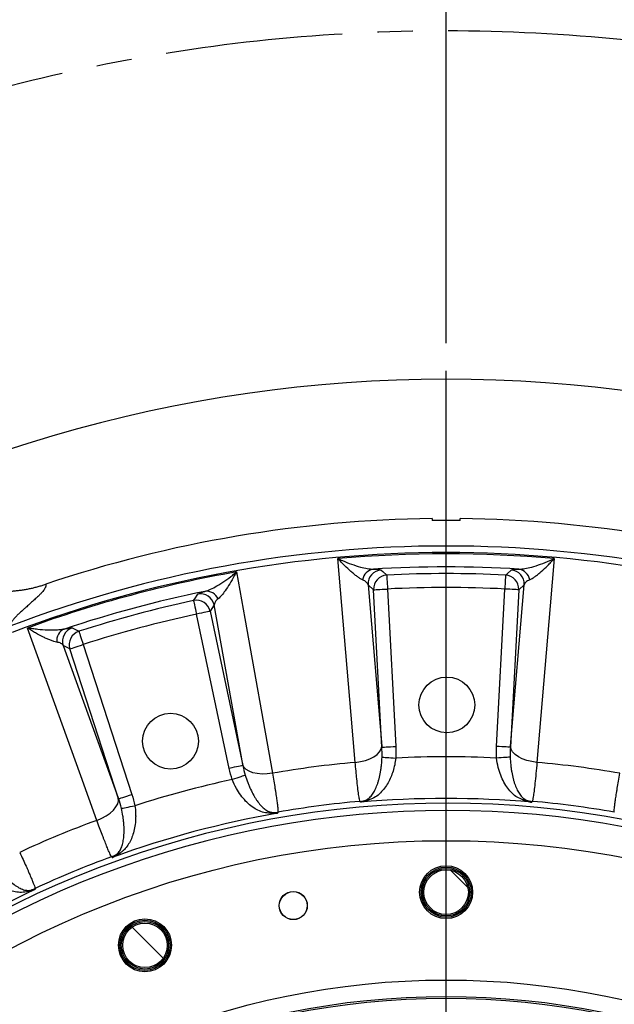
# Model space of a CAD drawing. Extents: x 0 to 8410, y 0 to 5940.
# Tile 22 of 110: x 2081 to 2508, y 4608 to 5314. Entities that reach past the tile are written whole.
import ezdxf

# ---------------------------------------------------------------- set-up
doc = ezdxf.new("R2010")
doc.units = 0
doc.header["$LTSCALE"] = 10
doc.linetypes.add('CENTERX2', pattern=[20.32, 12.7, -2.54, 2.54, -2.54])
doc.layers.get('0').update_dxf_attribs({"linetype": 'CONTINUOUS'})
doc.styles.add('SLDTEXTSTYLE0', font='TXT', dxfattribs={"width": 0.605})
doc.dimstyles.new('SLDDIMSTYLE0', dxfattribs={"dimtxt": 50, "dimasz": 50, "dimexe": 0, "dimexo": 0.0625, "dimgap": 12.5, "dimtad": 0, "dimtih": 1, "dimtoh": 1, "dimdec": 1, "dimlfac": 0.5, "dimrnd": 1e-09, "dimzin": 12, "dimtxsty": 'SLDTEXTSTYLE0', "dimblk1": 'NONE', "dimsah": 1, "dimcen": 0, "dimazin": 3, "dimtfac": 1, "dimtmove": 0, "dimatfit": 3, "dimtolj": 1, "dimtzin": 12})
doc.dimstyles.new('SLDDIMSTYLE1', dxfattribs={"dimtxt": 50, "dimasz": 50, "dimexe": 0, "dimexo": 0.0625, "dimgap": -12.5, "dimtad": 1, "dimdec": 4, "dimlfac": 5, "dimzin": 12, "dimtxsty": 'SLDTEXTSTYLE0', "dimsah": 1, "dimcen": 0.09, "dimazin": 3, "dimtfac": 1, "dimtofl": 0, "dimtmove": 0, "dimatfit": 3, "dimtolj": 1})

# ---------------------------------------------------------------- blocks, each defined once
blk = doc.blocks.new('_D')
at = {"color": 7, "linetype": 'CONTINUOUS'}
for p, q in [((1762.91, 5138.79), (3012.06, 2973.23)), ((3012.06, 2973.23), (3116.53, 2792.13)), ((3116.53, 2792.13), (3367.21, 2792.13))]:
    blk.add_line(p, q, dxfattribs=at)
blk.add_solid([(3012.06, 2973.23), (3030.55, 2926.18), (3043.54, 2933.67)], dxfattribs=at)
at = {"color": 7, "linetype": 'CONTINUOUS', "char_height": 50, "attachment_point": 1, "style": 'SLDTEXTSTYLE0'}
for s, insert in [('%%c', (3141.53, 2856.58)), ('1250', (3214.43, 2856.72))]:
    blk.add_mtext(s, dxfattribs=dict(at, insert=insert))
blk = doc.blocks.new('_NONE')
blk = doc.blocks.new('_D_1')
at = {"color": 7, "linetype": 'CONTINUOUS'}
for p, q in [((3248.9, 3345.91), (3701.1, 2973.15)), ((2387.49, 3030.16), (2387.49, 2353.62)), ((2979.56, 2571.41), (3156.43, 2654.83)), ((3156.43, 2654.83), (3189.17, 2585.43)), ((3189.17, 2585.43), (3012.29, 2502.01)), ((3012.29, 2502.01), (2979.56, 2571.41))]:
    blk.add_line(p, q, dxfattribs=at)
blk.add_arc((2387.49, 4056.01), 1687.4, 270, 320.5, dxfattribs=at)
for points in [[(3689.52, 2982.7), (3651.43, 2949.45), (3662.87, 2939.73)], [(2387.49, 2368.62), (2437.59, 2361.86), (2437.37, 2376.85)]]:
    blk.add_solid(points, dxfattribs=at)
at = {"color": 7, "linetype": 'CONTINUOUS', "insert": (3000.35, 2567.64), "char_height": 50, "attachment_point": 1, "rotation": 25.25, "style": 'SLDTEXTSTYLE0'}
blk.add_mtext('50,5°', dxfattribs=at)
blk = doc.blocks.new('_D_2')
at = {"color": 7, "linetype": 'CONTINUOUS'}
for p, q in [((2387.49, 5081.86), (2387.49, 5615.48)), ((2920.53, 5523.54), (2949.9, 5594.44)), ((2949.9, 5594.44), (3077.64, 5541.53)), ((3077.64, 5541.53), (3048.27, 5470.63)), ((3048.27, 5470.63), (2920.53, 5523.54)), ((3135.61, 4804.13), (3490.19, 5158.72))]:
    blk.add_line(p, q, dxfattribs=at)
blk.add_arc((2387.49, 4056.01), 1544.46, 45, 90, dxfattribs=at)
for points in [[(2387.49, 5600.48), (2437.36, 5592.17), (2437.6, 5607.17)], [(3479.59, 5148.11), (3448.88, 5188.28), (3438.45, 5177.5)]]:
    blk.add_solid(points, dxfattribs=at)
at = {"color": 7, "linetype": 'CONTINUOUS', "insert": (2961.07, 5576.51), "char_height": 50, "attachment_point": 1, "rotation": 337.5, "style": 'SLDTEXTSTYLE0'}
blk.add_mtext('45°', dxfattribs=at)
blk = doc.blocks.new('_D_5')
at = {"color": 7, "linetype": 'CONTINUOUS'}
for p, q in [((2387.49, 5081.86), (2387.49, 5608.37)), ((1603.98, 5488.06), (1780.85, 5571.47)), ((1780.85, 5571.47), (1813.59, 5502.07)), ((1813.59, 5502.07), (1636.72, 5418.65)), ((1636.72, 5418.65), (1603.98, 5488.06)), ((1573.42, 4727.07), (1189.65, 5043.43))]:
    blk.add_line(p, q, dxfattribs=at)
blk.add_arc((2387.49, 4056.01), 1537.35, 90, 140.5, dxfattribs=at)
for points in [[(2387.49, 5593.37), (2337.37, 5600.05), (2337.61, 5585.05)], [(1201.23, 5033.89), (1239.36, 5067.08), (1227.94, 5076.81)]]:
    blk.add_solid(points, dxfattribs=at)
at = {"color": 7, "linetype": 'CONTINUOUS', "insert": (1624.77, 5484.28), "char_height": 50, "attachment_point": 1, "rotation": 25.25, "style": 'SLDTEXTSTYLE0'}
blk.add_mtext('50,5°', dxfattribs=at)
blk = doc.blocks.new('SW_CENTERMARKSYMBOL_0')
at = {"color": 0, "linetype": 'CONTINUOUS'}
blk.add_line((829.04, -545.19), (829.04, 446.66), dxfattribs=at)
blk.add_arc((829.04, -559.19), 1000, 56.80214, 123.19786, dxfattribs=at)

msp = doc.modelspace()

# ---------------------------------------------------------------- hatches: boundary and pattern name
at = {"linetype": 'CONTINUOUS'}
h = msp.add_hatch(dxfattribs=at)
h.set_pattern_fill('ANSI31', scale=10, angle=90, style=0)
edge = h.paths.add_edge_path(flags=0)
edge.add_arc((2387.486134, 4688.011321), 16, 0, 360)
h = msp.add_hatch(dxfattribs=at)
h.set_pattern_fill('ANSI31', scale=10, style=0)
edge = h.paths.add_edge_path(flags=0)
edge.add_arc((2277.740486, 4678.409821), 10, 0, 360)
h = msp.add_hatch(dxfattribs=at)
h.set_pattern_fill('ANSI31', scale=10, angle=90, style=0)
edge = h.paths.add_edge_path(flags=0)
edge.add_arc((2171.329404, 4649.897057), 16, 0, 360)

# ---------------------------------------------------------------- linework, layer by layer
at = {"color": 7, "linetype": 'CONTINUOUS'}
for p, q in [((2377.486134, 4955.955745), (2377.486134, 4954.555871)), ((2397.486134, 4954.555871), (2397.486134, 4955.955745))]:
    msp.add_line(p, q, dxfattribs=at)
at = {"color": 8, "linetype": 'CONTINUOUS'}
for p, q in [((2335.412719, 4904.956402), (2331.417379, 4908.555986)), ((2331.417379, 4908.555986), (2341.276076, 4792.669417)), ((2341.330968, 4792.029442), (2335.412719, 4904.956402)), ((2345.385328, 4905.479016), (2351.303578, 4792.552115)), ((2423.668691, 4792.552115), (2429.58694, 4905.479016)), ((2439.55955, 4904.956402), (2433.6413, 4792.029442)), ((2433.696192, 4792.669417), (2443.55489, 4908.555986)), ((2443.55489, 4908.555986), (2439.55955, 4904.956402)), ((2220.989589, 4894.017877), (2218.062047, 4889.506878)), ((2218.062047, 4889.506878), (2241.573085, 4778.896095)), ((2241.460477, 4779.528441), (2220.989589, 4894.017877)), ((2231.805016, 4776.819827), (2208.293964, 4887.43061)), ((2117.463921, 4862.551691), (2112.673078, 4864.994587)), ((2112.673078, 4864.994587), (2152.189497, 4755.608381)), ((2152.408157, 4755.004408), (2117.463921, 4862.551691)), ((2126.961444, 4865.637602), (2161.90568, 4758.090378)), ((2341.276076, 4792.669417), (2341.330968, 4792.029442)), ((2433.6413, 4792.029442), (2433.696192, 4792.669417))]:
    msp.add_line(p, q, dxfattribs=at)
at = {"color": 8, "linetype": 'CONTINUOUS', "flags": 128}
for points in [[(2322.275024, 4781.125487), (2319.391314, 4814.996363), (2309.833382, 4927.274586)], [(2465.138887, 4927.274586), (2462.255721, 4893.403651), (2452.697244, 4781.125487)], [(2236.993421, 4917.684974), (2242.974926, 4884.221973), (2262.801875, 4773.295702)], [(2340.851158, 4919.050397), (2341.961828, 4918.062987), (2344.891001, 4915.453078)], [(2430.081267, 4915.453078), (2431.192186, 4916.443886), (2434.12111, 4919.050397)], [(2344.891001, 4915.453078), (2344.904766, 4915.17532), (2344.93579, 4914.549352), (2344.982964, 4913.597526), (2345.044587, 4912.354113), (2345.118449, 4910.863818), (2345.201899, 4909.180047), (2345.291935, 4907.363357), (2345.385328, 4905.479016)], [(2430.081267, 4915.453078), (2430.067502, 4915.17532), (2430.036478, 4914.549352), (2429.989305, 4913.597526), (2429.927681, 4912.354113), (2429.85382, 4910.863818), (2429.77037, 4909.180047), (2429.680333, 4907.363357), (2429.58694, 4905.479016)], [(2206.189979, 4897.192718), (2207.006608, 4898.437323), (2209.161122, 4901.713075)], [(2335.412719, 4904.956402), (2335.690421, 4904.970946), (2336.31634, 4905.003728), (2337.267999, 4905.053617), (2338.511214, 4905.118765), (2340.001334, 4905.196847), (2341.68483, 4905.285122), (2343.501244, 4905.38031), (2345.385328, 4905.479016)], [(2439.55955, 4904.956402), (2439.281848, 4904.970946), (2438.655928, 4905.003728), (2437.704269, 4905.053617), (2436.461054, 4905.118765), (2434.970934, 4905.196847), (2433.287438, 4905.285122), (2431.471024, 4905.38031), (2429.58694, 4905.479016)], [(2206.189979, 4897.192718), (2206.248571, 4896.920921), (2206.380625, 4896.308185), (2206.581403, 4895.376624), (2206.843693, 4894.159617), (2207.158078, 4892.700972), (2207.513247, 4891.053023), (2207.896475, 4889.274956), (2208.293964, 4887.43061)], [(2218.062047, 4889.506878), (2217.790042, 4889.449062), (2217.176948, 4889.318766), (2216.244806, 4889.12064), (2215.027098, 4888.861777), (2213.567544, 4888.551535), (2211.918567, 4888.20106), (2210.139413, 4887.822868), (2208.293964, 4887.43061)], [(2136.823688, 4739.539923), (2125.271801, 4771.510364), (2086.979811, 4877.488972)], [(2119.069253, 4877.573015), (2120.397632, 4876.906695), (2123.902504, 4875.143887)], [(2123.902504, 4875.143887), (2123.987679, 4874.879183), (2124.179665, 4874.28254), (2124.471579, 4873.375358), (2124.85293, 4872.190298), (2125.309978, 4870.76986), (2125.826393, 4869.165064), (2126.383547, 4867.433609), (2126.961444, 4865.637602)], [(2117.463921, 4862.551691), (2117.728387, 4862.637641), (2118.324493, 4862.831296), (2119.230811, 4863.125803), (2120.414828, 4863.510491), (2121.833954, 4863.971593), (2123.43726, 4864.492537), (2125.167136, 4865.054609), (2126.961444, 4865.637602)], [(2322.275024, 4781.125487), (2325.98877, 4781.633498), (2329.537798, 4782.494845), (2332.7966, 4783.67901), (2335.649942, 4785.144092), (2337.996915, 4786.838414), (2339.754526, 4788.701893), (2340.860617, 4790.668787), (2341.276076, 4792.669417)], [(2341.330968, 4792.029442), (2341.60867, 4792.044045), (2342.23459, 4792.076828), (2343.186249, 4792.126717), (2344.429464, 4792.191865), (2345.91958, 4792.269947), (2347.603079, 4792.358162), (2349.419494, 4792.45335), (2351.303578, 4792.552115)], [(2433.6413, 4792.029442), (2433.363598, 4792.044045), (2432.737679, 4792.076828), (2431.78602, 4792.126717), (2430.542805, 4792.191865), (2429.052689, 4792.269947), (2427.369189, 4792.358162), (2425.552775, 4792.45335), (2423.668691, 4792.552115)], [(2452.697244, 4781.125487), (2448.983498, 4781.633498), (2445.43447, 4782.494845), (2442.175668, 4783.67901), (2439.322327, 4785.144092), (2436.975353, 4786.838414), (2435.217742, 4788.701893), (2434.111652, 4790.668787), (2433.696192, 4792.669417)], [(2341.483638, 4784.853579), (2341.938723, 4784.825088), (2342.676856, 4784.778835), (2343.675726, 4784.71631), (2344.90515, 4784.639301), (2346.327983, 4784.550192), (2347.901229, 4784.451605), (2349.577353, 4784.346642), (2351.305698, 4784.2384)], [(2433.48863, 4784.853579), (2433.033545, 4784.825088), (2432.295412, 4784.778835), (2431.296543, 4784.71631), (2430.067119, 4784.639301), (2428.644285, 4784.550192), (2427.071039, 4784.451605), (2425.394916, 4784.346642), (2423.666571, 4784.2384)], [(2241.573085, 4778.896095), (2241.301079, 4778.838278), (2240.688, 4778.707983), (2239.755858, 4778.509857), (2238.538135, 4778.250994), (2237.078581, 4777.940752), (2235.429619, 4777.590276), (2233.650465, 4777.212085), (2231.805016, 4776.819827)], [(2262.801875, 4773.295702), (2259.083186, 4772.825243), (2255.432163, 4772.738637), (2251.97791, 4773.038985), (2248.842601, 4773.715736), (2246.137087, 4774.74481), (2243.957047, 4776.089968), (2242.37958, 4777.703525), (2241.460477, 4779.528441)], [(2243.282874, 4771.925213), (2242.850665, 4771.779896), (2242.149655, 4771.54422), (2241.201018, 4771.225216), (2240.033407, 4770.832659), (2238.682125, 4770.378293), (2237.187986, 4769.875945), (2235.596154, 4769.340755), (2233.954717, 4768.788816)], [(2136.823688, 4739.539923), (2140.279402, 4740.991832), (2143.484567, 4742.742361), (2146.325846, 4744.72964), (2148.70276, 4746.883334), (2150.531251, 4749.12733), (2151.746665, 4751.382233), (2152.305995, 4753.568353), (2152.189497, 4755.608381)], [(2152.408157, 4755.004408), (2152.672623, 4755.090357), (2153.268729, 4755.284013), (2154.175047, 4755.57852), (2155.359049, 4755.963208), (2156.778176, 4756.424309), (2158.381466, 4756.945254), (2160.111357, 4757.507326), (2161.90568, 4758.090378)], [(2154.41287, 4748.112561), (2154.85983, 4748.202802), (2155.584772, 4748.349191), (2156.565805, 4748.547317), (2157.773275, 4748.7911), (2159.170691, 4749.073269), (2160.715838, 4749.385299), (2162.362013, 4749.717714), (2164.059479, 4750.060441)], [(2326.080621, 4752.549292), (2325.928476, 4752.776803), (2325.667002, 4753.16775)], [(2449.305267, 4753.16775), (2449.043792, 4752.776803), (2448.891648, 4752.549292)], [(2266.761464, 4745.412709), (2266.610083, 4744.967403), (2266.522009, 4744.708242)], [(2147.895668, 4712.922455), (2147.689824, 4713.102819), (2147.33607, 4713.412763)], [(2092.444841, 4690.676095), (2092.413877, 4690.206768), (2092.395876, 4689.933659)]]:
    msp.add_lwpolyline(points, dxfattribs=at)
at = {"color": 7, "linetype": 'CENTERX2'}
msp.add_circle((2387.486134, 4056.011321), 1250, dxfattribs=at)
at = {"color": 7, "linetype": 'CONTINUOUS'}
for centre, radius in [((2388.01571, 4822.293367), 20), ((2189.669277, 4796.320003), 20), ((2387.486134, 4056.011321), 668.928203), ((2387.486134, 4688.011321), 19), ((2387.486134, 4688.011321), 18), ((2387.486134, 4688.011321), 17), ((2387.486134, 4688.011321), 16), ((2277.740486, 4678.409821), 10.1), ((2277.740486, 4678.409821), 10), ((2171.329404, 4649.897057), 19), ((2171.329404, 4649.897057), 18), ((2171.329404, 4649.897057), 17), ((2171.329404, 4649.897057), 16), ((2387.486134, 4056.011321), 569), ((2387.486134, 4056.011321), 556)]:
    msp.add_circle(centre, radius, dxfattribs=at)
at = {"color": 8, "linetype": 'CONTINUOUS'}
msp.add_circle((2387.486134, 4056.011321), 557.222742, dxfattribs=at)
at = {"color": 7, "linetype": 'CONTINUOUS'}
for radius, start, end in [(900, 90.636632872, 108.615390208), (898.600181, 89.362375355, 90.637624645), (900, 71.384609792, 89.363367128)]:
    msp.add_arc((2387.486134, 4056.011321), radius, start, end, dxfattribs=at)
at = {"color": 8, "linetype": 'CONTINUOUS'}
for centre, radius, start, end in [((2387.486134, 4056.011321), 880.31399, 69.159902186, 110.840098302), ((2387.486134, 4056.011321), 875.622555, 69.159048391, 110.840951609), ((2387.486134, 4056.011321), 874.716862, 84.906877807, 95.093122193), ((2387.486134, 4056.011321), 874.716862, 99.906877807, 110.093122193), ((2336.619863, 4910.574796), 9.240727, 98.160158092, 170.618370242), ((2341.423695, 4909.048348), 10.018422, 93.276144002, 182.816973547), ((2387.486134, 4056.011321), 865.285296, 86.542887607, 93.457112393), ((2387.486134, 4056.011321), 860.49665, 87.162662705, 92.837337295), ((2433.548574, 4909.048348), 10.018422, 357.183026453, 86.723855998), ((2438.352406, 4910.574796), 9.240727, 9.381629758, 81.839841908), ((2345.419078, 4905.448551), 10.018454, 93.021483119, 182.815744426), ((2429.553191, 4905.448551), 10.018454, 357.184255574, 86.978516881), ((2387.486134, 4056.011321), 865.285296, 101.542887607, 108.457112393), ((2211.196805, 4891.903665), 10.018409, 12.182875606, 101.723809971), ((2215.441882, 4894.62145), 9.240695, 24.38126948, 96.83996861), ((2387.486134, 4056.011321), 850.510354, 87.162662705, 92.837337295), ((2387.486134, 4056.011321), 860.49665, 102.162662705, 107.837337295), ((2208.269301, 4887.39246), 10.018415, 12.184075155, 101.978815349), ((2387.486134, 4056.011321), 850.510354, 102.162662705, 107.837337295), ((2117.175907, 4868.291051), 9.240844, 113.160761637, 185.618067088), ((2122.21102, 4868.059963), 10.018426, 108.276250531, 197.816759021), ((2127.001969, 4865.616912), 10.01848, 108.021554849, 197.815731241), ((2387.486134, 4056.011321), 729.125279, 87.155717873, 92.844282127), ((2387.486134, 4056.011321), 728.040547, 95.138910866, 99.861089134), ((2387.486134, 4056.011321), 728.040547, 80.138910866, 84.861089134), ((2387.486134, 4056.011321), 729.125279, 102.155717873, 107.844282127), ((2323.807915, 4773.142401), 20.060979, 275.317333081, 288.013529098), ((2387.486134, 4056.011321), 699.239438, 84.961933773, 95.038066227), ((2331.416543, 4747.928912), 6.294621, 81.86340253, 102.896876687), ((2443.555725, 4747.928912), 6.294621, 77.103123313, 98.13659747), ((2451.164354, 4773.142401), 20.060979, 251.986470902, 264.682666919), ((2387.486134, 4056.011321), 695.772879, 157.856529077, 142.143470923), ((2387.486134, 4056.011321), 690.566107, 157.827081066, 142.172918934), ((2387.486134, 4056.011321), 699.891937, 95.067349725, 99.932650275), ((2387.486134, 4056.011321), 699.891937, 80.067349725, 84.932650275), ((2387.486134, 4056.011321), 728.040547, 110.138910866, 114.861089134), ((2387.486134, 4056.011321), 699.239438, 99.961933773, 110.038066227), ((2262.564419, 4738.861552), 6.297392, 92.108356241, 113.132388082), ((2263.38813, 4765.175939), 20.049056, 266.982537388, 279.686316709), ((2387.486134, 4056.011321), 699.891937, 110.067349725, 114.932650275), ((2140.37408, 4732.218352), 20.052917, 290.314983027, 303.016346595), ((2154.245971, 4709.839093), 6.296073, 96.865052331, 117.893533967), ((2387.486134, 4056.011321), 699.239438, 114.961933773, 125.038066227), ((2084.069751, 4708.896881), 20.053409, 281.984646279, 294.685631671), ((2090.08547, 4683.263351), 6.295673, 107.104337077, 128.1341992)]:
    msp.add_arc(centre, radius, start, end, dxfattribs=at)
for points, knots in [([(2327.502737, 4912.081118), (2326.905091, 4912.345913), (2326.275418, 4912.689947), (2324.968539, 4913.494278), (2324.291115, 4913.955119), (2322.896818, 4914.971997), (2322.179866, 4915.528232), (2320.71101, 4916.723813), (2319.963387, 4917.359835), (2317.70324, 4919.35225), (2316.16588, 4920.798186), (2313.818744, 4923.117523), (2313.029436, 4923.916052), (2311.835074, 4925.151268), (2311.435646, 4925.568818), (2310.835606, 4926.202686), (2310.635388, 4926.415289), (2310.234543, 4926.843119), (2310.032228, 4927.060163), (2309.83338, 4927.274564)], [0, 0, 0, 0, 0.125, 0.125, 0.25, 0.25, 0.375, 0.375, 0.5, 0.5, 0.75, 0.75, 0.875, 0.875, 0.9375, 0.9375, 0.96875, 0.96875, 1, 1, 1, 1]), ([(2309.833382, 4927.274586), (2309.8476, 4927.268068), (2310.905318, 4926.783193), (2314.199601, 4925.329043), (2319.668941, 4923.165333), (2325.670156, 4921.270493), (2331.013027, 4919.99235), (2333.877985, 4919.811998), (2335.308228, 4919.721963)], [0, 0, 0, 0, 0.0015595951, 0.1160204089, 0.3619097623, 0.607599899, 0.8041062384, 1, 1, 1, 1]), ([(2439.66404, 4919.721963), (2441.094283, 4919.811998), (2443.959241, 4919.99235), (2449.302113, 4921.270493), (2455.303328, 4923.165333), (2460.772668, 4925.329043), (2464.06695, 4926.783193), (2465.124668, 4927.268068), (2465.138887, 4927.274586)], [0, 0, 0, 0, 0.1958937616, 0.392400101, 0.6380902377, 0.8839795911, 0.9984404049, 1, 1, 1, 1]), ([(2447.469532, 4912.081118), (2448.067177, 4912.345913), (2448.69685, 4912.689947), (2450.00373, 4913.494278), (2450.681154, 4913.955119), (2452.07545, 4914.971997), (2452.792402, 4915.528232), (2454.261259, 4916.723813), (2455.008882, 4917.359835), (2457.269028, 4919.35225), (2458.806388, 4920.798186), (2461.153524, 4923.117523), (2461.942833, 4923.916052), (2463.137195, 4925.151268), (2463.536622, 4925.568818), (2464.136662, 4926.202686), (2464.33688, 4926.415289), (2464.737725, 4926.843119), (2464.940041, 4927.060163), (2465.138888, 4927.274564)], [0, 0, 0, 0, 0.125, 0.125, 0.25, 0.25, 0.375, 0.375, 0.5, 0.5, 0.75, 0.75, 0.875, 0.875, 0.9375, 0.9375, 0.96875, 0.96875, 1, 1, 1, 1]), ([(2214.341347, 4903.796376), (2215.699552, 4904.253518), (2218.420213, 4905.169232), (2223.250263, 4907.78664), (2228.556303, 4911.170467), (2233.280274, 4914.674686), (2236.084397, 4916.93399), (2236.981371, 4917.675019), (2236.993421, 4917.684974)], [0, 0, 0, 0, 0.1958939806, 0.392400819, 0.6380903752, 0.8839804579, 0.9984413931, 1, 1, 1, 1]), ([(2236.993421, 4917.684974), (2236.986537, 4917.671959), (2236.476053, 4916.706883), (2234.880363, 4913.753868), (2232.177559, 4909.096658), (2229.112503, 4904.449872), (2226.295141, 4900.712489), (2224.669864, 4899.194096), (2223.85848, 4898.436071)], [0, 0, 0, 0, 0.001566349, 0.1161487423, 0.362002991, 0.6076522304, 0.8041289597, 1, 1, 1, 1]), ([(2335.308228, 4919.721963), (2336.448527, 4919.671395), (2338.770319, 4919.568434), (2340.365241, 4919.314903), (2340.721807, 4919.120809), (2340.851158, 4919.050397)], [0, 0, 0, 0, 0.38080894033, 0.77537529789, 1, 1, 1, 1]), ([(2434.12111, 4919.050397), (2434.387884, 4919.166991), (2434.93002, 4919.403932), (2437.024391, 4919.620342), (2438.955483, 4919.694685), (2439.66404, 4919.721963)], [0, 0, 0, 0, 0.3801651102, 0.7725698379, 1, 1, 1, 1]), ([(2100.193644, 4908.925751), (2100.206289, 4908.836878), (2100.231444, 4908.660083), (2100.242647, 4908.387487), (2100.234083, 4908.111251), (2100.203938, 4907.830758), (2100.152717, 4907.546168), (2100.080304, 4907.257434), (2099.986776, 4906.964567), (2099.872059, 4906.667531), (2099.736481, 4906.366417), (2099.4531, 4905.816784), (2098.92262, 4904.972674), (2098.01172, 4903.77626), (2096.827157, 4902.411612), (2095.241978, 4900.787351), (2093.178827, 4898.82656), (2090.64214, 4896.517855), (2088.311739, 4894.461107), (2086.477916, 4892.85201), (2085.361438, 4891.865163), (2084.42536, 4891.034228), (2083.670192, 4890.360282), (2083.093969, 4889.84339), (2082.407963, 4889.221925), (2081.590501, 4888.465662), (2080.613631, 4887.541875), (2079.724879, 4886.677199), (2078.922714, 4885.871514), (2078.190742, 4885.108589), (2077.52476, 4884.380083), (2076.917982, 4883.676692), (2076.374571, 4883.003779), (2075.894518, 4882.361524), (2075.477621, 4881.750024), (2075.123702, 4881.169365), (2074.832733, 4880.61967), (2074.604122, 4880.100835), (2074.439385, 4879.61353), (2074.332423, 4879.15554), (2074.31385, 4878.87259), (2074.304651, 4878.732441)], [0, 0, 0, 0, 0.01327390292, 0.02640583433, 0.03939651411, 0.05224668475, 0.06495711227, 0.07752858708, 0.08996192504, 0.10225796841, 0.11441758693, 0.1264416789, 0.1671430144, 0.20953456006, 0.25363557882, 0.30512996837, 0.36511593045, 0.43360675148, 0.51061017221, 0.54328544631, 0.57148696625, 0.59521512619, 0.61447026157, 0.62925265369, 0.63956254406, 0.66802859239, 0.6951013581, 0.72078204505, 0.74507201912, 0.76797285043, 0.79099025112, 0.81361376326, 0.83584612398, 0.85769020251, 0.87914900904, 0.90022570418, 0.92092360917, 0.94124621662, 0.96119720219, 0.98078043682, 1, 1, 1, 1]), ([(2331.417379, 4908.555995), (2331.25197, 4909.194125), (2330.844961, 4909.818276), (2329.555699, 4910.999675), (2328.676597, 4911.561024), (2327.502737, 4912.081118)], [0, 0, 0, 0, 0.5, 0.5, 1, 1, 1, 1]), ([(2447.469532, 4912.081118), (2446.883399, 4911.821424), (2446.367302, 4911.5488), (2445.466096, 4910.985073), (2445.083664, 4910.695828), (2444.120264, 4909.809352), (2443.720211, 4909.193785), (2443.55489, 4908.555995)], [0, 0, 0, 0, 0.25, 0.25, 0.5, 0.5, 1, 1, 1, 1]), ([(2209.161116, 4901.713062), (2209.297273, 4901.919716), (2209.793494, 4902.197889), (2211.074967, 4902.718699), (2211.592818, 4902.909752), (2212.82619, 4903.328822), (2213.536462, 4903.55497), (2214.341351, 4903.796392)], [0, 0, 0, 0, 0.5, 0.5, 0.75, 0.75, 1, 1, 1, 1]), ([(2223.85848, 4898.436071), (2223.449952, 4898.081181), (2222.341119, 4897.117933), (2221.231772, 4895.601428), (2221.070946, 4894.549844), (2220.989589, 4894.017877)], [0, 0, 0, 0, 0.2237551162, 0.607319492, 1, 1, 1, 1]), ([(2107.979454, 4867.386402), (2107.333639, 4867.487492), (2106.636379, 4867.656831), (2105.165854, 4868.09551), (2104.392238, 4868.365319), (2102.782264, 4868.986676), (2101.945777, 4869.338397), (2100.217532, 4870.113073), (2099.330768, 4870.533923), (2096.631959, 4871.873479), (2094.772748, 4872.872248), (2091.9053, 4874.505072), (2090.936212, 4875.072104), (2089.46285, 4875.956107), (2088.968963, 4876.25605), (2088.225311, 4876.713018), (2087.97689, 4876.866557), (2087.478973, 4877.176062), (2087.227376, 4877.333347), (2086.979813, 4877.488977)], [0, 0, 0, 0, 0.125, 0.125, 0.25, 0.25, 0.375, 0.375, 0.5, 0.5, 0.75, 0.75, 0.875, 0.875, 0.9375, 0.9375, 0.96875, 0.96875, 1, 1, 1, 1]), ([(2113.541379, 4876.787121), (2112.697064, 4876.560629), (2111.792441, 4876.387269), (2109.894795, 4876.117873), (2108.90135, 4876.022214), (2106.842008, 4875.893794), (2105.775956, 4875.861172), (2103.58047, 4875.850537), (2102.457258, 4875.872715), (2099.047229, 4876.010002), (2096.709142, 4876.194843), (2093.118277, 4876.591239), (2091.90718, 4876.743507), (2090.069605, 4877.001589), (2089.454221, 4877.092492), (2088.528502, 4877.235875), (2088.219406, 4877.284854), (2087.600167, 4877.385177), (2087.287446, 4877.436958), (2086.979813, 4877.488977)], [0, 0, 0, 0, 0.125, 0.125, 0.25, 0.25, 0.375, 0.375, 0.5, 0.5, 0.75, 0.75, 0.875, 0.875, 0.9375, 0.9375, 0.96875, 0.96875, 1, 1, 1, 1]), ([(2113.541379, 4876.787121), (2115.178866, 4877.174318), (2116.428941, 4877.419532), (2117.80602, 4877.611684), (2118.18048, 4877.645839), (2118.758139, 4877.654341), (2118.958573, 4877.628499), (2119.069259, 4877.573022)], [0, 0, 0, 0, 0.5, 0.5, 0.75, 0.75, 1, 1, 1, 1]), ([(2112.673077, 4864.994578), (2112.348144, 4865.568153), (2111.793461, 4866.065695), (2110.242361, 4866.873153), (2109.247926, 4867.187846), (2107.979454, 4867.386402)], [0, 0, 0, 0, 0.5, 0.5, 1, 1, 1, 1]), ([(2330.011601, 4754.064752), (2330.49169, 4754.300076), (2330.926887, 4754.561365), (2331.752063, 4755.1386), (2332.140871, 4755.454469), (2333.261225, 4756.486034), (2333.947549, 4757.285328), (2334.92232, 4758.662423), (2335.23855, 4759.152914), (2335.847071, 4760.1836), (2336.139974, 4760.724409), (2336.987809, 4762.423427), (2337.512202, 4763.657808), (2338.242069, 4765.66954), (2338.476476, 4766.369288), (2338.920683, 4767.807273), (2339.130962, 4768.546482), (2339.726673, 4770.824953), (2340.077333, 4772.424686), (2340.528734, 4774.952437), (2340.66626, 4775.814939), (2340.911238, 4777.55779), (2341.019248, 4778.441131), (2341.298413, 4781.126998), (2341.425181, 4782.965151), (2341.48364, 4784.853598)], [0, 0, 0, 0, 0.0625, 0.0625, 0.125, 0.125, 0.25, 0.25, 0.3125, 0.3125, 0.375, 0.375, 0.5, 0.5, 0.5625, 0.5625, 0.625, 0.625, 0.75, 0.75, 0.8125, 0.8125, 0.875, 0.875, 1, 1, 1, 1]), ([(2351.305698, 4784.2384), (2351.09085, 4782.626275), (2350.660957, 4779.400553), (2349.408215, 4774.758378), (2347.797503, 4770.415983), (2345.760039, 4766.289594), (2343.333331, 4762.533273), (2340.292507, 4759.045673), (2336.824395, 4756.109111), (2333.812439, 4754.809533), (2332.307444, 4754.160167)], [0, 0, 0, 0, 0.1097435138, 0.2195873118, 0.3315588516, 0.44360512, 0.5698639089, 0.6961927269, 0.8481954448, 1, 1, 1, 1]), ([(2442.664825, 4754.160167), (2441.246986, 4754.765129), (2438.40949, 4755.975827), (2434.926961, 4758.802511), (2431.708131, 4762.400677), (2428.926188, 4766.729963), (2426.604849, 4771.734313), (2424.64981, 4777.56014), (2424.010344, 4781.903455), (2423.666571, 4784.2384)], [0, 0, 0, 0, 0.1427139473, 0.2856110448, 0.4265260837, 0.5673338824, 0.7042639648, 0.8410138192, 1, 1, 1, 1]), ([(2433.488629, 4784.853598), (2433.547123, 4782.963985), (2433.674241, 4781.118315), (2433.95616, 4778.413453), (2434.065939, 4777.519267), (2434.312853, 4775.770026), (2434.449705, 4774.915863), (2434.897917, 4772.412138), (2435.246601, 4770.821027), (2435.841085, 4768.547369), (2436.051241, 4767.808399), (2436.496016, 4766.368552), (2436.730267, 4765.669401), (2437.458947, 4763.660798), (2437.9823, 4762.428526), (2438.828082, 4760.732469), (2439.120218, 4760.192613), (2439.727001, 4759.163723), (2440.042731, 4758.673195), (2441.020027, 4757.290823), (2441.707791, 4756.489355), (2442.829814, 4755.455765), (2443.219096, 4755.139429), (2444.045011, 4754.561571), (2444.480478, 4754.300125), (2444.960667, 4754.064752)], [0, 0, 0, 0, 0.125, 0.125, 0.1875, 0.1875, 0.25, 0.25, 0.375, 0.375, 0.4375, 0.4375, 0.5, 0.5, 0.625, 0.625, 0.6875, 0.6875, 0.75, 0.75, 0.875, 0.875, 0.9375, 0.9375, 1, 1, 1, 1]), ([(2325.667002, 4753.16775), (2325.526185, 4753.605891), (2325.240474, 4754.494861), (2324.692277, 4757.916082), (2324.067505, 4762.808107), (2323.439662, 4768.615494), (2322.83465, 4774.806722), (2322.462571, 4779.007891), (2322.275024, 4781.125487)], [0, 0, 0, 0, 0.1789724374, 0.3631272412, 0.5421681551, 0.7264063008, 0.862095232, 1, 1, 1, 1]), ([(2452.697244, 4781.125487), (2452.454252, 4778.399178), (2451.961236, 4772.86765), (2451.257392, 4765.971369), (2450.597091, 4760.272815), (2450.059596, 4756.473733), (2449.625106, 4754.095426), (2449.412457, 4753.47865), (2449.305267, 4753.16775)], [0, 0, 0, 0, 0.1787390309, 0.3626513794, 0.5413513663, 0.7252164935, 0.8614890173, 1, 1, 1, 1]), ([(2260.090445, 4744.65263), (2258.564338, 4744.870004), (2255.510166, 4745.305031), (2251.414719, 4747.13409), (2247.374271, 4749.776516), (2243.566656, 4753.238326), (2240.029146, 4757.471304), (2236.632933, 4762.592649), (2234.891105, 4766.622443), (2233.954717, 4768.788816)], [0, 0, 0, 0, 0.1427141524, 0.28561133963, 0.42652637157, 0.56733476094, 0.70426412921, 0.84101562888, 1, 1, 1, 1]), ([(2243.282869, 4771.925222), (2243.828439, 4770.115135), (2244.428919, 4768.365255), (2245.401302, 4765.825525), (2245.738773, 4764.99022), (2246.43001, 4763.36449), (2246.783273, 4762.574852), (2247.864224, 4760.272444), (2248.612837, 4758.825795), (2249.77553, 4756.783474), (2250.169785, 4756.124076), (2250.972065, 4754.848408), (2251.379287, 4754.233708), (2252.603003, 4752.482143), (2253.427459, 4751.427313), (2254.683393, 4750.007952), (2255.1053, 4749.562101), (2255.957704, 4748.725317), (2256.389633, 4748.33322), (2257.691412, 4747.250895), (2258.563177, 4746.654742), (2259.914481, 4745.946772), (2260.372372, 4745.741968), (2261.319706, 4745.397563), (2261.808001, 4745.257733), (2262.332748, 4745.154662)], [0, 0, 0, 0, 0.125, 0.125, 0.1875, 0.1875, 0.25, 0.25, 0.375, 0.375, 0.4375, 0.4375, 0.5, 0.5, 0.625, 0.625, 0.6875, 0.6875, 0.75, 0.75, 0.875, 0.875, 0.9375, 0.9375, 1, 1, 1, 1]), ([(2262.801873, 4773.295694), (2263.495732, 4769.377701), (2264.10461, 4765.813505), (2264.763737, 4761.784568), (2264.890398, 4761.000369), (2265.13323, 4759.475849), (2265.249697, 4758.733604), (2265.580824, 4756.588305), (2265.775892, 4755.275644), (2266.116455, 4752.877334), (2266.261946, 4751.791708), (2266.442796, 4750.334498), (2266.496832, 4749.877369), (2266.592184, 4749.021363), (2266.633582, 4748.621514), (2266.806363, 4746.788788), (2266.83781, 4745.840141), (2266.761465, 4745.412711)], [0, 0, 0, 0, 0.25, 0.25, 0.3125, 0.3125, 0.375, 0.375, 0.5, 0.5, 0.625, 0.625, 0.6875, 0.6875, 0.75, 0.75, 1, 1, 1, 1]), ([(2508.210803, 4745.412711), (2508.134458, 4745.840145), (2508.16627, 4746.786712), (2508.336128, 4748.595803), (2508.376688, 4748.989317), (2508.471199, 4749.840768), (2508.525314, 4750.300021), (2508.707109, 4751.767655), (2508.853126, 4752.857693), (2509.193115, 4755.25338), (2509.38709, 4756.55905), (2509.714253, 4758.68021), (2509.829355, 4759.414439), (2510.071883, 4760.938236), (2510.199706, 4761.730217), (2510.864251, 4765.794247), (2511.476528, 4769.377654), (2512.170395, 4773.295694)], [0, 0, 0, 0, 0.25, 0.25, 0.3125, 0.3125, 0.375, 0.375, 0.5, 0.5, 0.625, 0.625, 0.6875, 0.6875, 0.75, 0.75, 1, 1, 1, 1]), ([(2332.307442, 4754.160153), (2331.283489, 4753.800023), (2330.25205, 4753.486896), (2328.17594, 4752.950691), (2327.129191, 4752.727274), (2326.080622, 4752.549298)], [0, 0, 0, 0, 0.5, 0.5, 1, 1, 1, 1]), ([(2330.011601, 4754.064752), (2329.367117, 4753.72966), (2328.716814, 4753.436782), (2327.406055, 4752.932241), (2326.74455, 4752.720319), (2326.080622, 4752.549298)], [0, 0, 0, 0, 0.5, 0.5, 1, 1, 1, 1]), ([(2442.664827, 4754.160153), (2443.688779, 4753.800023), (2444.720218, 4753.486896), (2446.796328, 4752.950691), (2447.843077, 4752.727274), (2448.891647, 4752.549298)], [0, 0, 0, 0, 0.5, 0.5, 1, 1, 1, 1]), ([(2444.960667, 4754.064752), (2445.605151, 4753.72966), (2446.255455, 4753.436782), (2447.566214, 4752.932241), (2448.227719, 4752.720319), (2448.891647, 4752.549298)], [0, 0, 0, 0, 0.5, 0.5, 1, 1, 1, 1]), ([(2151.300484, 4715.403661), (2151.703307, 4715.755223), (2152.056047, 4716.120246), (2152.703707, 4716.891384), (2152.997512, 4717.297121), (2153.812702, 4718.583505), (2154.268766, 4719.533198), (2154.853904, 4721.115659), (2155.03241, 4721.671283), (2155.353434, 4722.824346), (2155.496386, 4723.422537), (2155.875592, 4725.283097), (2156.062635, 4726.611141), (2156.246958, 4728.743228), (2156.292269, 4729.479801), (2156.349162, 4730.983756), (2156.360955, 4731.752201), (2156.346655, 4734.107216), (2156.271325, 4735.743197), (2156.053115, 4738.301647), (2155.962723, 4739.170354), (2155.74827, 4740.917223), (2155.623975, 4741.79842), (2155.198474, 4744.46502), (2154.845174, 4746.273349), (2154.412875, 4748.112578)], [0, 0, 0, 0, 0.0625, 0.0625, 0.125, 0.125, 0.25, 0.25, 0.3125, 0.3125, 0.375, 0.375, 0.5, 0.5, 0.5625, 0.5625, 0.625, 0.625, 0.75, 0.75, 0.8125, 0.8125, 0.875, 0.875, 1, 1, 1, 1]), ([(2164.059484, 4750.060457), (2164.362201, 4748.21204), (2164.540411, 4746.382538), (2164.65365, 4743.663957), (2164.665352, 4742.762072), (2164.638607, 4740.966761), (2164.599717, 4740.069801), (2164.412751, 4737.442129), (2164.195723, 4735.760035), (2163.592549, 4732.520066), (2163.202292, 4730.95307), (2162.276003, 4728.019545), (2161.739493, 4726.643877), (2160.516549, 4724.057266), (2159.825112, 4722.840367), (2158.307261, 4720.613025), (2157.480417, 4719.597085), (2156.107646, 4718.197504), (2155.627718, 4717.751713), (2154.610145, 4716.896141), (2154.072981, 4716.486522), (2153.493396, 4716.090012)], [0, 0, 0, 0, 0.125, 0.125, 0.1875, 0.1875, 0.25, 0.25, 0.375, 0.375, 0.5, 0.5, 0.625, 0.625, 0.75, 0.75, 0.875, 0.875, 0.9375, 0.9375, 1, 1, 1, 1]), ([(2147.336069, 4713.412773), (2147.056235, 4713.744769), (2146.610502, 4714.580426), (2145.853057, 4716.232074), (2145.691427, 4716.593147), (2145.34755, 4717.377781), (2145.164789, 4717.802562), (2144.58841, 4719.164468), (2144.169846, 4720.181478), (2143.266442, 4722.426198), (2142.781594, 4723.653929), (2142.004345, 4725.654489), (2141.736912, 4726.347901), (2141.185049, 4727.788812), (2140.899757, 4728.538599), (2139.443254, 4732.390424), (2138.181798, 4735.799885), (2136.823685, 4739.53994)], [0, 0, 0, 0, 0.25, 0.25, 0.3125, 0.3125, 0.375, 0.375, 0.5, 0.5, 0.625, 0.625, 0.6875, 0.6875, 0.75, 0.75, 1, 1, 1, 1]), ([(2266.522009, 4744.708242), (2266.509972, 4744.707126), (2264.392527, 4744.510901), (2262.235354, 4744.581968), (2260.090445, 4744.65263)], [0, 0, 0, 0, 0.0056847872, 1, 1, 1, 1]), ([(2262.332748, 4745.154662), (2263.041999, 4744.997793), (2263.745947, 4744.883205), (2265.142628, 4744.735105), (2265.836442, 4744.701615), (2266.522011, 4744.708259)], [0, 0, 0, 0, 0.5, 0.5, 1, 1, 1, 1]), ([(2081.40353, 4716.584161), (2083.087797, 4712.979254), (2084.59841, 4709.694094), (2086.277844, 4705.973034), (2086.603154, 4705.248338), (2087.232287, 4703.838615), (2087.536893, 4703.151805), (2088.41198, 4701.165307), (2088.940143, 4699.947861), (2089.889831, 4697.719416), (2090.311345, 4696.708437), (2090.863186, 4695.347688), (2091.033694, 4694.920121), (2091.347348, 4694.117961), (2091.490824, 4693.742451), (2092.132062, 4692.016893), (2092.407965, 4691.10871), (2092.444849, 4690.676085)], [0, 0, 0, 0, 0.25, 0.25, 0.3125, 0.3125, 0.375, 0.375, 0.5, 0.5, 0.625, 0.625, 0.6875, 0.6875, 0.75, 0.75, 1, 1, 1, 1]), ([(2153.493394, 4716.090025), (2151.671974, 4714.954), (2149.840144, 4713.811481), (2147.906656, 4712.927479), (2147.895668, 4712.922455)], [0, 0, 0, 0, 0.9943168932, 1, 1, 1, 1]), ([(2147.895668, 4712.922455), (2147.903453, 4712.926843), (2149.097665, 4713.599927), (2150.202674, 4714.504752), (2151.300479, 4715.403678)], [0, 0, 0, 0, 0.0065186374, 1, 1, 1, 1]), ([(2086.197857, 4688.215317), (2084.667493, 4688.030291), (2081.6048, 4687.660003), (2077.175507, 4688.366788), (2072.58881, 4689.873387), (2068.014977, 4692.231804), (2063.502408, 4695.404939), (2058.896437, 4699.4728), (2056.170964, 4702.91446), (2054.705773, 4704.764666)], [0, 0, 0, 0, 0.1427139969, 0.2856112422, 0.4265261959, 0.5673345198, 0.7042640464, 0.8410149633, 1, 1, 1, 1]), ([(2062.904332, 4710.208477), (2064.300347, 4708.094378), (2066.855793, 4704.224455), (2070.871907, 4699.474695), (2074.619478, 4695.711128), (2078.268772, 4692.752855), (2081.750579, 4690.678658), (2084.946563, 4689.37127), (2087.138541, 4689.310791), (2088.233833, 4689.280571)], [0, 0, 0, 0, 0.1704471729, 0.3120086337, 0.4536269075, 0.5931297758, 0.7326724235, 0.8664212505, 1, 1, 1, 1]), ([(2092.395876, 4689.933659), (2092.384542, 4689.929444), (2090.391146, 4689.188133), (2088.288524, 4688.700338), (2086.197857, 4688.215317)], [0, 0, 0, 0, 0.0056855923, 1, 1, 1, 1]), ([(2088.233833, 4689.280571), (2089.645397, 4689.42234), (2091.066223, 4689.56504), (2092.387265, 4689.931272), (2092.395876, 4689.933659)], [0, 0, 0, 0, 0.9934813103, 1, 1, 1, 1])]:
    msp.add_open_spline(points, degree=3, knots=knots, dxfattribs=at)
at = {"color": 7, "linetype": 'CONTINUOUS'}
msp.add_open_spline([(2040.76496, 4907.615769), (2041.223331, 4907.485866), (2042.140432, 4907.225959), (2043.523643, 4906.861044), (2044.912921, 4906.514233), (2046.308784, 4906.187327), (2047.711102, 4905.879843), (2050.347907, 4905.340919), (2054.232852, 4904.678473), (2059.383225, 4904.07387), (2064.550633, 4903.739954), (2069.73476, 4903.676759), (2074.152397, 4903.853036), (2077.792107, 4904.144034), (2080.649581, 4904.45521), (2083.490958, 4904.847843), (2086.316271, 4905.321894), (2089.125462, 4905.877499), (2091.918696, 4906.514154), (2094.695334, 4907.233735), (2097.45774, 4908.029206), (2099.280777, 4908.626653), (2100.193624, 4908.925811)], degree=3, knots=[0, 0, 0, 0, 0.0236795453, 0.0473776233, 0.0710991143, 0.0948488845, 0.1186317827, 0.1424526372, 0.2286147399, 0.3144160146, 0.4000896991, 0.485870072, 0.5719905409, 0.6197311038, 0.6673332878, 0.7148364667, 0.7622802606, 0.8097044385, 0.8571488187, 0.9046531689, 0.9522571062, 1, 1, 1, 1], dxfattribs=at)
at = {"color": 8, "linetype": 'CONTINUOUS'}
for points in [[(2341.48364, 4784.853598), (2341.557752, 4787.247718), (2341.477535, 4789.637245), (2341.330968, 4792.029444)], [(2351.303576, 4792.552112), (2351.448809, 4789.780912), (2351.479281, 4787.009682), (2351.305699, 4784.2384)], [(2423.66657, 4784.2384), (2423.492987, 4787.009682), (2423.52346, 4789.780912), (2423.668692, 4792.552112)], [(2433.6413, 4792.029444), (2433.494733, 4789.637245), (2433.414516, 4787.247718), (2433.488629, 4784.853598)], [(2233.954721, 4768.78883), (2233.069789, 4771.420762), (2232.381974, 4774.105459), (2231.805017, 4776.819829)], [(2241.573088, 4778.896096), (2241.53598, 4779.105317), (2241.498444, 4779.316097), (2241.460475, 4779.528449)], [(2241.573088, 4778.896096), (2242.050663, 4776.547466), (2242.591636, 4774.21859), (2243.282869, 4771.925222)], [(2152.1895, 4755.608363), (2152.262765, 4755.405558), (2152.335648, 4755.204249), (2152.408151, 4755.004423)], [(2154.412875, 4748.112578), (2153.864816, 4750.44431), (2153.168874, 4752.731662), (2152.408151, 4755.004423)], [(2161.905682, 4758.090358), (2162.763208, 4755.451166), (2163.509891, 4752.782244), (2164.059484, 4750.060457)]]:
    msp.add_open_spline(points, degree=3, dxfattribs=at)

# ---------------------------------------------------------------- block references
at = {"color": 7, "linetype": 'CONTINUOUS'}
msp.add_blockref('SW_CENTERMARKSYMBOL_0', (1558.448562, 4615.204224), dxfattribs=at)

# ---------------------------------------------------------------- dimensions: what is measured, and where the dimension line sits
for base, line1, line2, picture, middle in [((2978.526819, 5482.909757), ((2387.486134, 5061.859707), (2387.486134, 3050.162934)), ((3121.462973, 4789.98816), (3067.722858, 4736.248044)), '_D_2', (2978.526819, 5482.909757)), ((1731.698638, 5446.479772), ((2387.486134, 5061.859707), (2387.486134, 3050.162934)), ((1588.85469, 4714.352279), (1642.868411, 4669.826803)), '_D_5', (1731.698638, 5446.479772)), ((3107.276613, 2529.837129), ((2387.486134, 3050.162934), (2387.486134, 5061.859707)), ((3233.469592, 3358.636374), (3096.911238, 3471.206395)), '_D_1', (3107.276613, 2529.837129))]:
    dim = msp.add_angular_dim_2l(base=base, line1=line1, line2=line2, dimstyle='SLDDIMSTYLE1', dxfattribs=at)
    dim.commit()
    dim.dimension.update_dxf_attribs({"geometry": picture, "text_midpoint": middle, "dimtype": 162})
dim = msp.add_diameter_dim_2p(p1=(1762.911246, 5138.788402), p2=(3012.061023, 2973.234239), dimstyle='SLDDIMSTYLE0', dxfattribs=at)
dim.commit()
dim.dimension.update_dxf_attribs({"geometry": '_D', "text_midpoint": (3254.36666, 2831.711077), "dimtype": 163})

doc.saveas('drawing.dxf')
